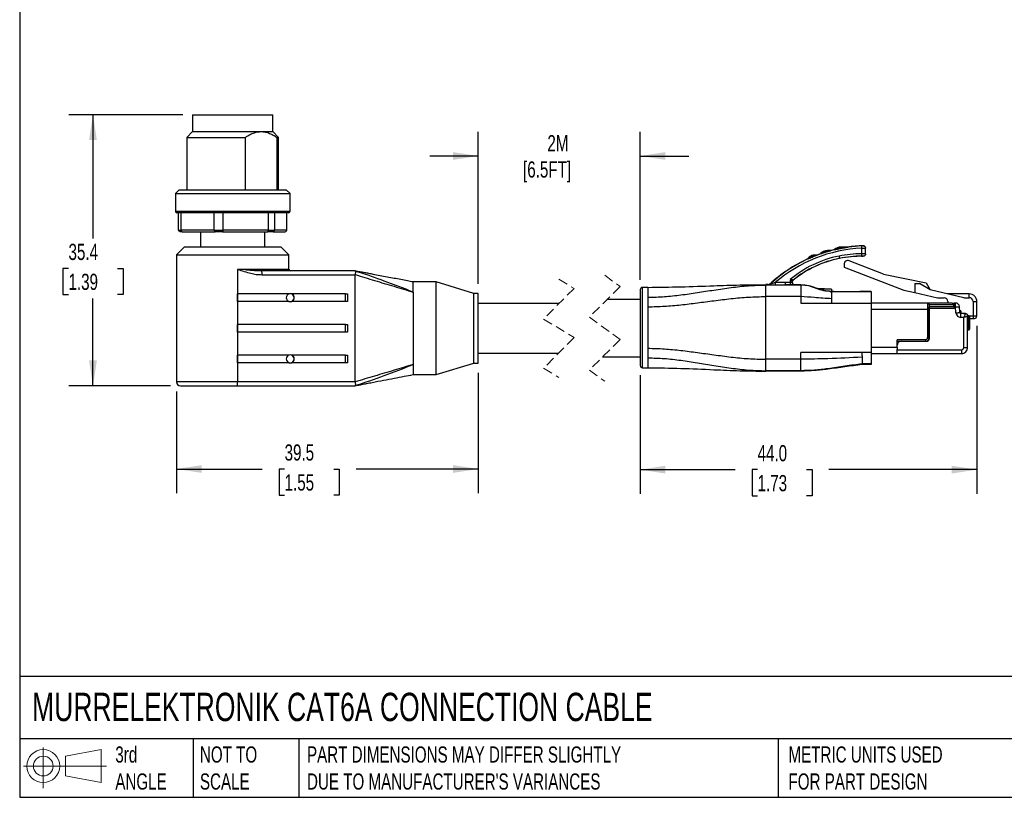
# Model space of a CAD drawing. Header units: millimetres. Extents: x 6 to 275, y 6 to 210.
# Tile 1 of 17: x 6 to 135, y 6 to 108. Entities that reach past the tile are written whole.
import ezdxf

# ---------------------------------------------------------------- set-up
doc = ezdxf.new("R2010")
doc.units = ezdxf.units.MM
doc.linetypes.add('SLD-Dashed', pattern=[1.905, 1.27, -0.635])
doc.linetypes.add('SLD-Solid', pattern=[0])
doc.layers.add('DIMENSIONS', color=140, linetype='SLD-Solid', lineweight=25)
doc.layers.add('TEXT', color=140, linetype='SLD-Solid', lineweight=25)
doc.layers.add('SLD-DEFPOINTS', color=7, linetype='Continuous')
doc.styles.add('SLDTEXTSTYLE0', font='TXT', dxfattribs={"width": 0.7})
doc.dimstyles.new('SLDDIMSTYLE0', dxfattribs={"dimtxt": 2.158008, "dimasz": 3.302, "dimexe": 0, "dimexo": 0.0625, "dimgap": 0.539502, "dimtad": 0, "dimtih": 1, "dimtoh": 1, "dimdec": 1, "dimrnd": 1e-09, "dimzin": 12, "dimdsep": 46, "dimtxsty": 'SLDTEXTSTYLE0', "dimsah": 1, "dimcen": 0.09, "dimadec": 0, "dimazin": 3, "dimtfac": 1, "dimtdec": 1, "dimtofl": 0, "dimtmove": 0, "dimatfit": 3, "dimfxl": 0, "dimfrac": 2, "dimtolj": 1, "dimtzin": 12, "dimarcsym": 0})
doc.dimstyles.new('SLDDIMSTYLE1', dxfattribs={"dimtxt": 2.158008, "dimasz": 3.302, "dimexe": 0, "dimexo": 0.0625, "dimgap": 0.539502, "dimtad": 0, "dimtih": 1, "dimtoh": 1, "dimdec": 1, "dimrnd": 1e-09, "dimzin": 12, "dimdsep": 46, "dimtxsty": 'SLDTEXTSTYLE0', "dimsah": 1, "dimcen": 0.09, "dimadec": 0, "dimazin": 3, "dimtfac": 1, "dimtdec": 1, "dimtmove": 0, "dimatfit": 0, "dimfxl": 0, "dimfrac": 2, "dimtolj": 1, "dimtzin": 12, "dimarcsym": 0})
doc.dimstyles.new('SLDDIMSTYLE2', dxfattribs={"dimtxt": 2.158008, "dimasz": 3.302, "dimexe": 0, "dimexo": 0.0625, "dimgap": 0.539502, "dimtad": 0, "dimtih": 1, "dimtoh": 1, "dimdec": 1, "dimrnd": 1e-09, "dimzin": 4, "dimdsep": 46, "dimtxsty": 'SLDTEXTSTYLE0', "dimsah": 1, "dimcen": 0.09, "dimadec": 0, "dimazin": 1, "dimtfac": 1, "dimtdec": 1, "dimtofl": 0, "dimtmove": 0, "dimatfit": 3, "dimfxl": 0, "dimfrac": 2, "dimtolj": 1, "dimtzin": 12, "dimarcsym": 0})

# ---------------------------------------------------------------- blocks, each defined once
blk = doc.blocks.new('Block11')
at = {"color": 7, "linetype": 'SLD-Solid', "lineweight": 18}
for p, q in [((2.59, 5.31), (2.59, 0)), ((5.48, 4.17), (10.18, 5.03)), ((5.48, 1.6), (5.48, 4.17)), ((10.18, 5.03), (10.18, 0.73)), ((0, 2.88), (10.87, 2.88)), ((5.48, 1.6), (10.18, 0.73))]:
    blk.add_line(p, q, dxfattribs=at)
for radius in [2.15, 1.29]:
    blk.add_circle((2.59, 2.88), radius, dxfattribs=at)
blk = doc.blocks.new('Block12')
at = {"layer": 'SLD-DEFPOINTS'}
blk.add_blockref('Block11', (0, 0), dxfattribs=at)
blk = doc.blocks.new('_D')
at = {"layer": 'DIMENSIONS'}
for p, q in [((27.68, 95.53), (12.76, 95.53)), ((15.93, 95.53), (15.93, 79.37)), ((12.73, 75.46), (12, 75.46)), ((12, 75.46), (12, 72.03)), ((19.14, 75.46), (19.86, 75.46)), ((19.86, 75.46), (19.86, 72.03)), ((12, 72.03), (12.73, 72.03)), ((15.93, 60.13), (15.93, 71.54)), ((19.86, 72.03), (19.14, 72.03)), ((26.08, 60.13), (12.76, 60.13))]:
    blk.add_line(p, q, dxfattribs=at)
for points in [[(15.93, 95.53), (15.42, 92.23), (16.44, 92.23)], [(15.93, 60.13), (16.44, 63.43), (15.42, 63.43)]]:
    blk.add_solid(points, dxfattribs=at)
at = {"layer": 'DIMENSIONS', "char_height": 2.117, "attachment_point": 1, "style": 'SLDTEXTSTYLE0'}
for s, insert in [('35.4', (12.73, 78.67)), ('1.39', (12.73, 74.76))]:
    blk.add_mtext(s, dxfattribs=dict(at, insert=insert))
blk = doc.blocks.new('_D_1')
at = {"layer": 'DIMENSIONS'}
for p, q in [((66.3, 61.81), (66.3, 46.07)), ((26.85, 59.36), (26.85, 46.07)), ((26.85, 49.24), (38.06, 49.24)), ((40.98, 49.24), (40.26, 49.24)), ((40.26, 49.24), (40.26, 45.81)), ((47.4, 49.24), (48.12, 49.24)), ((48.12, 49.24), (48.12, 45.81)), ((66.3, 49.24), (50.32, 49.24)), ((40.26, 45.81), (40.98, 45.81)), ((48.12, 45.81), (47.4, 45.81))]:
    blk.add_line(p, q, dxfattribs=at)
for points in [[(26.85, 49.24), (30.15, 48.74), (30.15, 49.75)], [(66.3, 49.24), (63, 49.75), (63, 48.74)]]:
    blk.add_solid(points, dxfattribs=at)
at = {"layer": 'DIMENSIONS', "char_height": 2.117, "attachment_point": 1, "style": 'SLDTEXTSTYLE0'}
for s, insert in [('39.5', (40.98, 52.46)), ('1.55', (40.98, 48.54))]:
    blk.add_mtext(s, dxfattribs=dict(at, insert=insert))
blk = doc.blocks.new('_D_2')
at = {"layer": 'DIMENSIONS'}
for p, q in [((66.3, 73.45), (66.3, 93.32)), ((87.47, 73.95), (87.47, 93.32)), ((66.3, 90.14), (59.95, 90.14)), ((87.47, 90.14), (93.82, 90.14))]:
    blk.add_line(p, q, dxfattribs=at)
for points in [[(66.3, 90.14), (63, 90.65), (63, 89.64)], [(87.47, 90.14), (90.77, 89.64), (90.77, 90.65)]]:
    blk.add_solid(points, dxfattribs=at)
at = {"layer": 'DIMENSIONS', "char_height": 2.117, "attachment_point": 1, "style": 'SLDTEXTSTYLE0'}
for s, insert in [('2M', (75.33, 92.87)), ('[6.5FT]', (72.15, 89.44))]:
    blk.add_mtext(s, dxfattribs=dict(at, insert=insert))
blk = doc.blocks.new('_D_3')
at = {"layer": 'DIMENSIONS'}
for p, q in [((131.47, 67.96), (131.47, 45.99)), ((87.47, 61.51), (87.47, 45.99)), ((87.47, 49.16), (99.88, 49.16)), ((102.81, 49.16), (102.08, 49.16)), ((102.08, 49.16), (102.08, 45.73)), ((109.22, 49.16), (109.95, 49.16)), ((109.95, 49.16), (109.95, 45.73)), ((131.47, 49.16), (112.14, 49.16)), ((102.08, 45.73), (102.81, 45.73)), ((109.95, 45.73), (109.22, 45.73))]:
    blk.add_line(p, q, dxfattribs=at)
for points in [[(87.47, 49.16), (90.77, 48.65), (90.77, 49.67)], [(131.47, 49.16), (128.17, 49.67), (128.17, 48.65)]]:
    blk.add_solid(points, dxfattribs=at)
at = {"layer": 'DIMENSIONS', "char_height": 2.117, "attachment_point": 1, "style": 'SLDTEXTSTYLE0'}
for s, insert in [('44.0', (102.81, 52.37)), ('1.73', (102.81, 48.46))]:
    blk.add_mtext(s, dxfattribs=dict(at, insert=insert))

msp = doc.modelspace()

# ---------------------------------------------------------------- linework, layer by layer
for p, q in [((28.95, 95.53), (28.95, 93.33)), ((28.95, 95.53), (39.45, 95.53)), ((39.45, 93.33), (39.45, 95.53)), ((28.95, 93.33), (28.2, 92.58)), ((28.95, 93.33), (37.91, 93.33)), ((37.91, 93.33), (39.45, 93.33)), ((40.2, 92.58), (39.45, 93.33)), ((28.2, 92.58), (28.2, 85.73)), ((28.2, 92.58), (35.86, 92.58)), ((35.86, 85.73), (35.86, 92.58)), ((39.96, 92.58), (39.96, 85.73)), ((39.96, 92.58), (40.2, 92.58)), ((40.2, 85.73), (40.2, 92.58)), ((27.2, 85.73), (26.7, 85.23)), ((26.7, 85.23), (26.7, 82.93)), ((26.7, 85.23), (41.7, 85.23)), ((27.2, 85.73), (41.2, 85.73)), ((41.7, 85.23), (41.2, 85.73)), ((41.7, 82.93), (41.7, 85.23)), ((26.7, 82.93), (41.7, 82.93)), ((29.04, 82.73), (26.9, 82.73)), ((27.12, 80.43), (27.12, 82.73)), ((27.41, 82.73), (27.41, 80.43)), ((41.5, 82.73), (29.04, 82.73)), ((31.79, 80.43), (31.79, 82.73)), ((32.89, 82.73), (32.89, 80.43)), ((38.87, 80.43), (38.87, 82.73)), ((39.68, 82.73), (39.68, 80.43)), ((41.28, 80.43), (41.28, 82.73)), ((27.12, 80.43), (27.41, 80.43)), ((27.59, 80.23), (27.32, 80.23)), ((31.79, 80.43), (27.41, 80.43)), ((27.59, 80.23), (31.9, 80.23)), ((30, 80.23), (30, 78.23)), ((31.79, 80.43), (32.89, 80.43)), ((32.88, 80.23), (31.9, 80.23)), ((32.88, 80.23), (38.78, 80.23)), ((38.87, 80.43), (32.89, 80.43)), ((38.4, 78.23), (38.4, 80.23)), ((39.49, 80.23), (38.78, 80.23)), ((38.87, 80.43), (39.68, 80.43)), ((39.49, 80.23), (41.07, 80.23)), ((41.28, 80.43), (39.68, 80.43)), ((27.85, 78.23), (26.85, 77.23)), ((26.85, 77.23), (26.85, 60.63)), ((26.85, 77.23), (34.2, 77.23)), ((34.2, 78.23), (27.85, 78.23)), ((40.55, 78.23), (34.2, 78.23)), ((34.2, 77.23), (41.55, 77.23)), ((41.55, 77.23), (40.55, 78.23)), ((41.55, 75.33), (41.55, 77.23)), ((111.91, 77.71), (111.98, 77.72)), ((111.95, 77.78), (111.95, 77.78)), ((112.33, 77.78), (111.95, 77.78)), ((112.04, 77.68), (112.34, 77.77)), ((113.7, 78.23), (113.47, 78.21)), ((113.7, 78.23), (113.7, 78.23)), ((114.51, 78.23), (113.7, 78.23)), ((116.41, 78.1), (116.41, 77.35)), ((116.61, 78.42), (116.6, 78.41)), ((116.91, 78.11), (116.92, 78.12)), ((116.91, 77.35), (116.91, 78.11)), ((116.92, 77.34), (116.91, 77.35)), ((116.92, 77.34), (116.92, 78.12)), ((110.3, 77.15), (110.39, 77.17)), ((110.35, 77.2), (110.35, 77.2)), ((110.55, 77.2), (110.35, 77.2)), ((113.52, 76.75), (113.52, 76.76)), ((114.11, 75.97), (114.11, 75.63)), ((119.28, 74.72), (114.79, 76.44)), ((116.6, 77.05), (116.62, 77.04)), ((34.87, 75.33), (34.83, 75.33)), ((34.83, 75.33), (34.83, 60.63)), ((41.55, 75.33), (34.83, 75.33)), ((35.78, 75.25), (34.87, 75.33)), ((37.96, 75.12), (37.6, 75.14)), ((37.95, 75.13), (37.72, 75.14)), ((37.95, 75.13), (37.96, 75.11)), ((50.2, 75.13), (37.95, 75.13)), ((50.63, 74.98), (50.2, 75.13)), ((50.2, 75.13), (50.52, 75.02)), ((50.65, 74.98), (50.21, 75.12)), ((114.11, 75.63), (121.93, 72.63)), ((119.28, 74.72), (124.85, 73.56)), ((37.99, 74.63), (50.2, 74.63)), ((50.2, 74.63), (50.2, 74.65)), ((50.2, 60.63), (50.2, 74.63)), ((60.8, 73.68), (57.79, 73.68)), ((65.7, 72.18), (60.8, 73.68)), ((60.8, 61.58), (60.8, 73.68)), ((104.41, 73.39), (104.41, 73.41)), ((105.1, 73.61), (105.1, 73.31)), ((106.47, 73.61), (105.1, 73.61)), ((107.05, 73.98), (107.05, 73.61)), ((107.35, 73.61), (107.35, 73.7)), ((107.35, 73.7), (107.37, 73.69)), ((107.37, 73.49), (107.37, 73.69)), ((107.48, 73.92), (107.47, 73.93)), ((123.36, 73.47), (123.36, 72.3)), ((123.36, 73.47), (123.99, 73.47)), ((125.38, 72.64), (123.99, 73.47)), ((124.85, 73.56), (125.38, 72.64)), ((34.83, 71.13), (34.83, 72.13)), ((41.56, 72.13), (34.83, 72.13)), ((41.87, 72.13), (41.88, 72.13)), ((48.92, 72.13), (41.88, 72.13)), ((48.92, 71.13), (48.92, 72.13)), ((48.92, 72.13), (49.19, 72.13)), ((49.19, 72.13), (49.19, 71.13)), ((57.8, 72.35), (57.8, 68.27)), ((66.3, 72.18), (65.7, 72.18)), ((65.7, 63.08), (65.7, 72.18)), ((66.3, 63.08), (66.3, 72.18)), ((87.47, 72.68), (87.47, 62.78)), ((88.47, 72.98), (87.77, 72.98)), ((87.77, 62.48), (87.77, 72.98)), ((88.47, 72.98), (88.47, 71.69)), ((103.87, 73.28), (103.87, 73.33)), ((104.2, 73.33), (103.87, 73.33)), ((103.87, 71.78), (103.87, 73.28)), ((108.47, 73.28), (103.87, 73.28)), ((104.2, 73.33), (104.21, 73.31)), ((105.1, 73.31), (106.47, 73.31)), ((106.47, 73.3), (106.47, 73.31)), ((108.47, 73.3), (106.47, 73.3)), ((107.38, 73.31), (107.47, 73.31)), ((108.47, 73.3), (108.47, 73.28)), ((108.47, 73.28), (108.47, 73.13)), ((108.47, 73.13), (108.47, 71.78)), ((112.47, 72.73), (110.64, 72.83)), ((112.47, 72.73), (111.95, 72.74)), ((112.47, 72.73), (112.47, 72.45)), ((112.47, 72.45), (112.47, 72.43)), ((112.47, 72.43), (117.67, 72.43)), ((112.47, 72.28), (112.47, 71.48)), ((112.77, 72.45), (116.17, 72.45)), ((117.67, 72.44), (117.67, 72.43)), ((117.67, 72.43), (117.67, 70.93)), ((121.93, 72.63), (123.36, 72.3)), ((123.36, 72.3), (126.32, 71.62)), ((129.78, 71.63), (125.38, 72.64)), ((130.47, 72.13), (127.6, 72.13)), ((130.47, 71.63), (130.47, 72.13)), ((41.56, 71.13), (34.83, 71.13)), ((41.88, 71.13), (41.87, 71.13)), ((48.92, 71.13), (41.88, 71.13)), ((49.19, 71.13), (48.92, 71.13)), ((76.87, 70.88), (66.3, 70.88)), ((87.47, 71.38), (83.12, 71.38)), ((88.47, 71.69), (88.47, 70.44)), ((103.87, 63.58), (103.87, 71.78)), ((108.47, 71.78), (103.87, 71.78)), ((108.47, 71.78), (108.47, 70.93)), ((108.47, 70.93), (112.47, 70.93)), ((112.47, 71.48), (112.47, 70.93)), ((112.47, 70.93), (117.67, 70.93)), ((117.67, 70.93), (117.67, 64.48)), ((125.04, 70.93), (117.67, 70.93)), ((125.04, 70.93), (125.04, 70.13)), ((128.24, 70.93), (125.04, 70.93)), ((126.32, 71.62), (127.19, 71.62)), ((127.69, 71.12), (127.69, 70.93)), ((128.24, 70.93), (128.49, 70.93)), ((128.7, 70.93), (128.49, 70.93)), ((128.49, 70.43), (128.49, 70.93)), ((128.7, 70.43), (128.7, 70.93)), ((129.78, 71.63), (130.47, 71.63)), ((130.97, 71.13), (131.47, 71.13)), ((130.97, 71.13), (130.97, 69.23)), ((131.47, 69.23), (131.47, 71.13)), ((131.47, 69.89), (131.47, 71.13)), ((88.47, 70.44), (88.47, 67.73)), ((117.67, 70.13), (125.04, 70.13)), ((125.04, 70.13), (125.24, 70.13)), ((125.04, 70.13), (125.04, 66.43)), ((125.24, 70.73), (125.24, 70.13)), ((125.24, 70.73), (128.44, 70.73)), ((128.49, 70.43), (125.24, 70.43)), ((125.24, 70.23), (125.24, 70.43)), ((125.24, 70.43), (125.24, 70.43)), ((125.24, 70.23), (125.24, 66.23)), ((128.49, 70.23), (125.24, 70.23)), ((125.24, 66.43), (125.24, 70.13)), ((128.44, 70.73), (128.44, 70.43)), ((128.49, 70.43), (128.49, 70.23)), ((128.7, 70.43), (128.49, 70.43)), ((128.74, 69.66), (128.7, 70.43)), ((129.24, 69.68), (129.2, 70.46)), ((129.37, 69.91), (129.23, 69.91)), ((129.37, 69.91), (129.37, 69.56)), ((129.37, 69.06), (129.37, 69.56)), ((129.97, 69.56), (129.37, 69.56)), ((129.74, 69.56), (129.97, 69.56)), ((131.47, 69.23), (131.47, 69.89)), ((57.8, 68.27), (57.8, 66.99)), ((129.77, 69.06), (129.37, 69.06)), ((129.77, 65.13), (129.77, 69.06)), ((130.27, 65.13), (130.27, 69.26)), ((130.37, 69.26), (130.27, 69.26)), ((130.27, 68.76), (130.37, 68.76)), ((130.37, 69.26), (130.37, 68.76)), ((130.37, 68.76), (130.37, 67.93)), ((130.37, 68.76), (130.57, 68.76)), ((130.97, 69.23), (130.48, 69.23)), ((130.57, 68.76), (130.57, 69.06)), ((130.57, 68.93), (130.97, 68.93)), ((130.57, 67.93), (130.57, 68.76)), ((130.97, 69.23), (130.97, 68.93)), ((131.47, 69.23), (130.97, 69.23)), ((130.97, 68.93), (131.17, 68.93)), ((34.83, 67.13), (34.83, 68.13)), ((48.92, 68.13), (34.83, 68.13)), ((48.92, 67.13), (34.83, 67.13)), ((48.92, 67.13), (48.92, 68.13)), ((48.92, 68.13), (49.19, 68.13)), ((49.19, 67.13), (48.92, 67.13)), ((49.19, 68.13), (49.19, 67.13)), ((57.8, 66.99), (57.8, 62.91)), ((88.47, 67.73), (88.47, 65.02)), ((130.37, 67.93), (130.27, 67.93)), ((130.27, 67.43), (130.37, 67.43)), ((130.37, 67.93), (130.37, 67.43)), ((130.57, 67.93), (130.37, 67.93)), ((130.57, 67.63), (130.57, 67.93)), ((124.74, 66.13), (121.07, 66.13)), ((121.07, 65.13), (121.07, 66.13)), ((121.07, 65.93), (121.57, 65.93)), ((121.57, 65.93), (124.94, 65.93)), ((124.74, 66.13), (124.74, 65.93)), ((125.24, 66.43), (125.04, 66.43)), ((125.17, 66.18), (125.17, 66.04)), ((66.3, 64.38), (76.79, 64.38)), ((88.47, 65.02), (88.47, 63.77)), ((116.47, 64.48), (108.47, 64.48)), ((108.47, 63.58), (108.47, 64.48)), ((117.67, 64.48), (116.47, 64.48)), ((121.07, 65.13), (117.67, 65.13)), ((117.67, 64.48), (117.67, 62.98)), ((121.07, 65.13), (121.07, 64.85)), ((121.07, 64.83), (121.07, 64.85)), ((121.07, 64.83), (129.47, 64.83)), ((121.07, 64.33), (121.07, 64.83)), ((129.47, 64.83), (129.47, 64.33)), ((129.77, 65.13), (130.27, 65.13)), ((34.83, 63.13), (34.83, 64.13)), ((41.56, 64.13), (34.83, 64.13)), ((41.56, 63.13), (34.83, 63.13)), ((41.87, 64.13), (41.88, 64.13)), ((41.88, 63.13), (41.87, 63.13)), ((48.92, 64.13), (41.88, 64.13)), ((48.92, 63.13), (41.88, 63.13)), ((48.92, 63.13), (48.92, 64.13)), ((48.92, 64.13), (49.19, 64.13)), ((49.19, 63.13), (48.92, 63.13)), ((49.19, 64.13), (49.19, 63.13)), ((60.8, 61.58), (65.7, 63.08)), ((65.7, 63.08), (66.3, 63.08)), ((82.54, 63.88), (87.47, 63.88)), ((88.47, 63.77), (88.47, 62.48)), ((108.47, 63.58), (103.87, 63.58)), ((103.87, 62.08), (103.87, 63.58)), ((108.47, 62.08), (108.47, 63.58)), ((116.47, 63.85), (116.47, 62.98)), ((117.67, 64.33), (121.07, 64.33)), ((121.07, 64.33), (129.47, 64.33)), ((87.77, 62.48), (88.47, 62.48)), ((108.47, 62.08), (103.87, 62.08)), ((103.87, 62.03), (103.87, 62.08)), ((108.47, 62.03), (103.87, 62.03)), ((108.47, 62.03), (108.47, 62.08)), ((117.67, 62.98), (116.47, 62.98)), ((116.47, 62.98), (116.47, 62.88)), ((117.67, 62.88), (116.47, 62.88)), ((117.67, 62.98), (117.67, 62.88)), ((34.83, 60.63), (26.85, 60.63)), ((50.2, 60.63), (34.83, 60.63)), ((50.2, 60.62), (50.2, 60.63)), ((57.79, 61.58), (60.8, 61.58)), ((27.35, 60.13), (34.79, 60.13)), ((34.79, 60.13), (50.2, 60.13)), ((50.21, 60.14), (50.65, 60.28))]:
    msp.add_line(p, q)
at = {"color": 7, "linetype": 'SLD-Dashed', "lineweight": 18}
for p, q in [((76.83, 74.06), (78.83, 72.84)), ((82.83, 74.56), (84.83, 73.09)), ((78.83, 72.84), (74.83, 68.84)), ((84.83, 73.09), (80.83, 69.09)), ((74.83, 68.84), (78.83, 66.42)), ((80.83, 69.09), (84.83, 66.17)), ((78.83, 66.42), (74.83, 62.42)), ((84.83, 66.17), (80.83, 62.17)), ((74.83, 62.42), (76.83, 61.21)), ((80.83, 62.17), (82.83, 60.71))]:
    msp.add_line(p, q, dxfattribs=at)
at = {"flags": 128}
for points in [[(112.01, 77.78), (111.98, 77.78), (111.95, 77.78)], [(112.33, 77.78), (112.36, 77.78), (112.38, 77.78)], [(113.68, 78.15), (113.7, 78.15), (113.72, 78.16)], [(113.74, 78.23), (113.72, 78.23), (113.7, 78.23)], [(114.51, 78.23), (114.52, 78.23), (114.53, 78.23), (114.54, 78.23), (114.55, 78.23), (114.56, 78.23), (114.57, 78.23), (114.58, 78.23), (114.59, 78.23)], [(116.39, 78.4), (116.39, 78.37), (116.4, 78.31), (116.4, 78.21), (116.41, 78.1)], [(116.41, 77.35), (116.41, 77.24), (116.41, 77.14), (116.41, 77.08), (116.41, 77.05)], [(110.43, 77.2), (110.39, 77.2), (110.35, 77.2)], [(110.55, 77.2), (110.57, 77.2), (110.58, 77.2)], [(113.46, 77.06), (113.47, 77), (113.48, 76.94), (113.49, 76.89), (113.5, 76.85), (113.51, 76.81), (113.51, 76.79), (113.52, 76.77), (113.52, 76.76)], [(50.2, 75.13), (50.2, 75.13), (50.2, 75.13)], [(57.8, 72.35), (57.8, 72.93), (57.8, 73.34), (57.8, 73.6), (57.79, 73.68), (57.79, 73.68)], [(107.05, 73.61), (107.06, 73.5), (107.06, 73.4), (107.06, 73.33), (107.06, 73.31)], [(128.7, 70.43), (128.8, 70.44), (128.89, 70.44), (128.98, 70.44), (129.05, 70.45), (129.12, 70.45), (129.16, 70.45), (129.19, 70.46), (129.2, 70.46)], [(128.74, 69.66), (128.84, 69.66), (128.93, 69.67), (129.02, 69.67), (129.09, 69.68), (129.16, 69.68), (129.2, 69.68), (129.23, 69.68), (129.24, 69.68)], [(50.2, 60.13), (50.2, 60.13), (50.2, 60.13)]]:
    msp.add_lwpolyline(points, dxfattribs=at)
for centre, radius, start, end in [((26.9, 82.93), 0.2, 180.0026, 269.9983), ((41.5, 82.93), 0.2, 269.9999, 359.9992), ((117.28, 59.43), 18.98, 92.6718, 132.6663), ((117.28, 59.43), 18.68, 92.6718, 130.6564), ((117.27, 59.44), 18.99, 109.1759, 110.7366), ((111.9, 76.66), 1.12, 140.0292, 141.2904), ((111.95, 76.53), 1.25, 89.9999, 137.1044), ((117.28, 59.43), 19, 103.4022, 105.0891), ((113.68, 77.1), 1.15, 134.4767, 135.6994), ((113.7, 76.98), 1.25, 89.9999, 131.5177), ((116.46, 62.04), 15.32, 90.1998, 101.3009), ((117.28, 59.43), 19, 92.0133, 98.3903), ((117.28, 59.43), 19, 114.6569, 132.644), ((116.26, 63.02), 14.32, 101.301, 130.0377), ((116.26, 63.02), 14.02, 101.3009, 128.8798), ((116.26, 63.02), 14, 101.301, 128.8483), ((110.31, 76.06), 1.15, 146.218, 147.4236), ((110.35, 75.95), 1.25, 89.9999, 143.2199), ((116.46, 62.04), 15.02, 90.1998, 101.3009), ((116.46, 62.04), 15, 89.3987, 101.3009), ((114.61, 75.97), 0.5, 69, 180), ((41.75, 75.33), 0.2, 180.0007, 269.9992), ((104.2, 73.63), 0.303, 270.2001, 312.4435), ((41.72, 71.63), 0.525, 107.8726, 252.1274), ((41.71, 71.63), 0.521, 72.1846, 107.8154), ((41.7, 71.63), 0.525, 270.1165, 89.8835), ((41.72, 71.63), 0.525, 287.873, 72.127), ((87.77, 72.68), 0.3, 89.9999, 179.9999), ((112.7, 80.57), 8.11, 268.4106, 270.5299), ((116.56, 33.56), 38.9, 88.3654, 90.575), ((41.71, 71.63), 0.521, 252.185, 287.815), ((125.04, 70.73), 0.2, 0.0008, 89.9991), ((127.19, 71.12), 0.5, 0.0004, 89.9998), ((128.24, 70.73), 0.2, 0.0023, 89.9986), ((128.7, 70.43), 0.5, 3.0012, 89.9989), ((130.47, 71.13), 0.5, 0.0001, 89.9998), ((129.37, 69.69), 0.63, 183, 269.9997), ((129.37, 69.69), 0.13, 183.0013, 269.9974), ((130.37, 69.06), 0.2, 359.9991, 89.9996), ((131.17, 69.23), 0.3, 269.9992, 0.0011), ((130.37, 67.63), 0.2, 269.9999, 0.0014), ((121.57, 65.43), 0.5, 89.9994, 180.0005), ((124.74, 66.43), 0.5, 270.0003, 359.9996), ((124.74, 66.43), 0.3, 269.9997, 359.9999), ((124.94, 66.23), 0.3, 270, 359.9998), ((129.47, 65.13), 0.3, 269.9995, 0.001), ((129.47, 65.13), 0.8, 270, 0.0001), ((41.72, 63.63), 0.525, 107.8726, 252.1274), ((41.71, 63.63), 0.521, 72.1846, 107.8154), ((41.71, 63.63), 0.521, 252.1853, 287.8147), ((41.7, 63.63), 0.525, 270.1165, 89.8835), ((41.72, 63.63), 0.525, 287.873, 72.127), ((87.77, 62.78), 0.3, 180.0002, 270), ((27.35, 60.63), 0.5, 180.0003, 269.9997), ((33.34, 60.51), 1.49, 345.4356, 4.7615)]:
    msp.add_arc(centre, radius, start, end)
for points, knots in [([(35.86, 92.58), (36.06, 92.71), (36.43, 92.95), (37.11, 93.25), (37.62, 93.3), (37.91, 93.33)], [0, 0, 0, 0, 0.321031, 0.601449, 1, 1, 1, 1]), ([(37.91, 93.33), (38.1, 93.32), (38.48, 93.29), (39, 93.12), (39.51, 92.88), (39.81, 92.68), (39.96, 92.58)], [0, 0, 0, 0, 0.250761, 0.515245, 0.743989, 1, 1, 1, 1]), ([(27.32, 80.23), (27.28, 80.27), (27.22, 80.33), (27.15, 80.4), (27.12, 80.43)], [0, 0, 0, 0, 0.5582315, 1, 1, 1, 1]), ([(27.41, 80.43), (27.44, 80.39), (27.5, 80.33), (27.56, 80.26), (27.59, 80.23)], [0, 0, 0, 0, 0.561682, 1, 1, 1, 1]), ([(31.9, 80.23), (31.88, 80.27), (31.84, 80.33), (31.81, 80.4), (31.79, 80.43)], [0, 0, 0, 0, 0.558045, 1, 1, 1, 1]), ([(32.89, 80.43), (32.89, 80.39), (32.89, 80.33), (32.88, 80.26), (32.88, 80.23)], [0, 0, 0, 0, 0.561841, 1, 1, 1, 1]), ([(38.78, 80.23), (38.79, 80.27), (38.83, 80.33), (38.86, 80.4), (38.87, 80.43)], [0, 0, 0, 0, 0.558332, 1, 1, 1, 1]), ([(39.68, 80.43), (39.64, 80.39), (39.58, 80.33), (39.52, 80.26), (39.49, 80.23)], [0, 0, 0, 0, 0.561881, 1, 1, 1, 1]), ([(41.07, 80.23), (41.11, 80.27), (41.18, 80.33), (41.25, 80.4), (41.28, 80.43)], [0, 0, 0, 0, 0.558227, 1, 1, 1, 1]), ([(111.95, 77.78), (111.86, 77.77), (111.68, 77.76), (111.41, 77.67), (111.21, 77.54), (111.08, 77.43), (111.04, 77.38), (111.02, 77.36)], [0, 0, 0, 0, 0.256166, 0.51468, 0.817874, 0.924157, 1, 1, 1, 1]), ([(111.1, 77.39), (111.08, 77.38), (111.05, 77.37), (111.03, 77.36), (111.02, 77.36)], [0, 0, 0, 0, 0.7932089, 1, 1, 1, 1]), ([(111.1, 77.39), (111.1, 77.38), (111.09, 77.38), (111.08, 77.39), (111.09, 77.39), (111.09, 77.4), (111.11, 77.41), (111.19, 77.47), (111.45, 77.6), (111.73, 77.67), (111.91, 77.71)], [0, 0, 0, 0, 0.0113486, 0.0174193, 0.0234892, 0.0340267, 0.0500396, 0.0724447, 0.3704435, 1, 1, 1, 1]), ([(111.1, 77.39), (111.16, 77.41), (111.32, 77.46), (111.63, 77.56), (111.88, 77.63), (112.04, 77.68)], [0, 0, 0, 0, 0.206046, 0.496788, 1, 1, 1, 1]), ([(111.91, 77.71), (111.92, 77.73), (111.92, 77.76), (111.94, 77.77), (111.95, 77.78)], [0, 0, 0, 0, 0.660802, 1, 1, 1, 1]), ([(112.01, 77.78), (112.01, 77.77), (111.99, 77.76), (111.99, 77.74), (111.98, 77.72)], [0, 0, 0, 0, 0.331845, 1, 1, 1, 1]), ([(111.98, 77.72), (112.07, 77.74), (112.17, 77.75), (112.28, 77.77), (112.31, 77.77), (112.33, 77.77), (112.33, 77.77), (112.34, 77.77), (112.34, 77.77), (112.35, 77.77), (112.35, 77.77), (112.34, 77.77)], [0, 0, 0, 0, 0.6650453, 0.8242061, 0.8943738, 0.9224273, 0.9443925, 0.9606391, 0.9717892, 0.9814282, 1, 1, 1, 1]), ([(112.04, 77.68), (112.03, 77.68), (112, 77.69), (111.99, 77.71), (111.98, 77.72)], [0, 0, 0, 0, 0.358643, 1, 1, 1, 1]), ([(112.38, 77.78), (112.34, 77.78), (112.28, 77.78), (112.16, 77.78), (112.07, 77.78), (112.01, 77.78)], [0, 0, 0, 0, 0.26266, 0.547407, 1, 1, 1, 1]), ([(112.38, 77.78), (112.37, 77.78), (112.36, 77.77), (112.35, 77.77), (112.34, 77.77)], [0, 0, 0, 0, 0.302289, 1, 1, 1, 1]), ([(113.09, 78.05), (113.03, 78.02), (112.95, 77.98), (112.88, 77.92), (112.86, 77.9)], [0, 0, 0, 0, 0.682641, 1, 1, 1, 1]), ([(112.94, 77.92), (112.92, 77.91), (112.89, 77.91), (112.87, 77.9), (112.86, 77.9), (112.86, 77.9)], [0, 0, 0, 0, 0.678873, 0.890341, 1, 1, 1, 1]), ([(112.94, 77.92), (112.93, 77.92), (112.92, 77.92), (112.93, 77.92), (112.93, 77.93), (112.93, 77.93), (112.94, 77.94), (113.01, 77.98), (113.26, 78.07), (113.51, 78.12), (113.68, 78.15)], [0, 0, 0, 0, 0.015064, 0.019377, 0.026362, 0.03174, 0.038878, 0.058951, 0.353247, 1, 1, 1, 1]), ([(112.94, 77.92), (113.07, 77.95), (113.34, 78.01), (113.62, 78.06), (113.76, 78.09)], [0, 0, 0, 0, 0.494699, 1, 1, 1, 1]), ([(113.47, 78.21), (113.47, 78.21), (113.39, 78.2), (113.25, 78.16), (113.13, 78.08), (113.09, 78.05)], [0, 0, 0, 0, 0.020032, 0.592274, 1, 1, 1, 1]), ([(113.68, 78.15), (113.68, 78.17), (113.68, 78.2), (113.7, 78.22), (113.7, 78.23)], [0, 0, 0, 0, 0.704861, 1, 1, 1, 1]), ([(113.72, 78.16), (113.88, 78.17), (114.11, 78.19), (114.38, 78.21), (114.5, 78.22), (114.55, 78.23), (114.56, 78.23), (114.57, 78.23), (114.57, 78.23), (114.57, 78.23), (114.57, 78.23), (114.57, 78.23), (114.57, 78.23), (114.57, 78.23)], [0, 0, 0, 0, 0.543257, 0.812365, 0.944346, 0.972997, 0.983744, 0.987857, 0.99104, 0.993352, 0.994879, 0.995965, 1, 1, 1, 1]), ([(113.74, 78.23), (113.74, 78.22), (113.73, 78.2), (113.72, 78.18), (113.72, 78.16)], [0, 0, 0, 0, 0.287422, 1, 1, 1, 1]), ([(113.76, 78.09), (113.75, 78.09), (113.73, 78.11), (113.73, 78.14), (113.72, 78.16)], [0, 0, 0, 0, 0.294199, 1, 1, 1, 1]), ([(114.59, 78.23), (114.54, 78.23), (114.43, 78.23), (114.28, 78.23), (114.05, 78.23), (113.87, 78.23), (113.74, 78.23)], [0, 0, 0, 0, 0.180033, 0.366717, 0.555706, 1, 1, 1, 1]), ([(113.76, 78.09), (113.9, 78.11), (114.11, 78.15), (114.38, 78.2), (114.51, 78.22), (114.57, 78.23)], [0, 0, 0, 0, 0.511354, 0.775676, 1, 1, 1, 1]), ([(114.59, 78.23), (114.59, 78.23), (114.59, 78.23), (114.58, 78.23), (114.57, 78.23), (114.57, 78.23)], [0, 0, 0, 0, 0.027978, 0.295147, 1, 1, 1, 1]), ([(116.6, 78.41), (116.59, 78.41), (116.57, 78.41), (116.53, 78.4), (116.47, 78.4), (116.42, 78.4), (116.39, 78.4)], [0, 0, 0, 0, 0.080012, 0.29647, 0.619799, 1, 1, 1, 1]), ([(116.41, 78.1), (116.44, 78.1), (116.52, 78.1), (116.63, 78.1), (116.75, 78.1), (116.84, 78.11), (116.89, 78.11), (116.91, 78.11)], [0, 0, 0, 0, 0.227997, 0.423076, 0.703915, 0.924224, 1, 1, 1, 1]), ([(116.91, 77.35), (116.89, 77.35), (116.84, 77.35), (116.74, 77.35), (116.59, 77.35), (116.47, 77.35), (116.41, 77.35)], [0, 0, 0, 0, 0.078614, 0.295964, 0.619323, 1, 1, 1, 1]), ([(116.6, 78.41), (116.62, 78.41), (116.66, 78.41), (116.71, 78.39), (116.77, 78.36), (116.82, 78.33), (116.86, 78.28), (116.88, 78.23), (116.9, 78.17), (116.91, 78.13), (116.91, 78.11)], [0, 0, 0, 0, 0.125043, 0.250199, 0.375263, 0.5, 0.624743, 0.749802, 0.874959, 1, 1, 1, 1]), ([(116.91, 77.35), (116.9, 77.31), (116.89, 77.23), (116.82, 77.13), (116.72, 77.06), (116.64, 77.06), (116.6, 77.05)], [0, 0, 0, 0, 0.250186, 0.500001, 0.749814, 1, 1, 1, 1]), ([(116.92, 78.12), (116.92, 78.14), (116.92, 78.18), (116.9, 78.24), (116.87, 78.29), (116.83, 78.34), (116.78, 78.38), (116.73, 78.4), (116.67, 78.42), (116.63, 78.42), (116.61, 78.42)], [0, 0, 0, 0, 0.125041, 0.250197, 0.375256, 0.5, 0.62474, 0.749803, 0.874961, 1, 1, 1, 1]), ([(116.92, 77.34), (116.92, 77.3), (116.91, 77.22), (116.84, 77.12), (116.74, 77.05), (116.66, 77.04), (116.62, 77.04)], [0, 0, 0, 0, 0.250187, 0.500001, 0.749811, 1, 1, 1, 1]), ([(110.35, 77.2), (110.26, 77.2), (110.06, 77.18), (109.75, 77.06), (109.53, 76.9), (109.4, 76.76), (109.36, 76.71), (109.34, 76.68)], [0, 0, 0, 0, 0.241332, 0.511972, 0.815676, 0.92287, 1, 1, 1, 1]), ([(109.41, 76.71), (109.4, 76.71), (109.37, 76.69), (109.34, 76.68), (109.34, 76.68)], [0, 0, 0, 0, 0.737114, 1, 1, 1, 1]), ([(109.41, 76.71), (109.41, 76.71), (109.41, 76.71), (109.4, 76.71), (109.4, 76.72), (109.4, 76.73), (109.41, 76.74), (109.5, 76.82), (109.79, 76.99), (110.1, 77.08), (110.3, 77.15)], [0, 0, 0, 0, 0.011479, 0.015025, 0.018801, 0.026661, 0.04012, 0.059574, 0.383955, 1, 1, 1, 1]), ([(109.41, 76.71), (109.49, 76.75), (109.66, 76.82), (109.92, 76.94), (110.2, 77.05), (110.37, 77.12), (110.46, 77.15)], [0, 0, 0, 0, 0.2037302, 0.4997286, 0.7574689, 1, 1, 1, 1]), ([(110.3, 77.15), (110.31, 77.16), (110.32, 77.19), (110.34, 77.2), (110.35, 77.2)], [0, 0, 0, 0, 0.608451, 1, 1, 1, 1]), ([(110.43, 77.2), (110.43, 77.2), (110.41, 77.19), (110.4, 77.18), (110.39, 77.17)], [0, 0, 0, 0, 0.411864, 1, 1, 1, 1]), ([(110.39, 77.17), (110.42, 77.17), (110.46, 77.18), (110.5, 77.19), (110.52, 77.19), (110.53, 77.19), (110.53, 77.19), (110.54, 77.19), (110.55, 77.19), (110.54, 77.18), (110.54, 77.18)], [0, 0, 0, 0, 0.480803, 0.689684, 0.772215, 0.835221, 0.88061, 0.91116, 0.939532, 1, 1, 1, 1]), ([(110.46, 77.15), (110.45, 77.15), (110.43, 77.15), (110.4, 77.16), (110.39, 77.17)], [0, 0, 0, 0, 0.443217, 1, 1, 1, 1]), ([(110.58, 77.2), (110.56, 77.2), (110.51, 77.2), (110.46, 77.2), (110.43, 77.2)], [0, 0, 0, 0, 0.536325, 1, 1, 1, 1]), ([(110.46, 77.15), (110.47, 77.16), (110.5, 77.17), (110.52, 77.18), (110.54, 77.18)], [0, 0, 0, 0, 0.569609, 1, 1, 1, 1]), ([(110.54, 77.18), (110.55, 77.19), (110.56, 77.19), (110.58, 77.2), (110.58, 77.2), (110.58, 77.2)], [0, 0, 0, 0, 0.6911999, 0.9104759, 1, 1, 1, 1]), ([(116.41, 77.05), (116.43, 77.05), (116.48, 77.05), (116.54, 77.05), (116.58, 77.05), (116.6, 77.05), (116.6, 77.05)], [0, 0, 0, 0, 0.380364, 0.703754, 0.92011, 1, 1, 1, 1]), ([(34.83, 75.33), (35.41, 75.14), (36.21, 74.88), (37.28, 74.66), (37.75, 74.64), (37.99, 74.63)], [0, 0, 0, 0, 0.562056, 0.7815, 1, 1, 1, 1]), ([(37.72, 75.14), (37.62, 75.14), (37.27, 75.14), (36.62, 75.18), (36.08, 75.23), (35.78, 75.25)], [0, 0, 0, 0, 0.162071, 0.533474, 1, 1, 1, 1]), ([(37.96, 75.11), (37.96, 75.11), (37.98, 75.07), (37.98, 74.97), (37.99, 74.81), (37.99, 74.69), (37.99, 74.63)], [0, 0, 0, 0, 0.042905, 0.268735, 0.604513, 1, 1, 1, 1]), ([(50.21, 75.11), (50.21, 75.11), (50.23, 75.07), (50.23, 74.99), (50.23, 74.87), (50.21, 74.75), (50.2, 74.67), (50.2, 74.65)], [0, 0, 0, 0, 0.043358, 0.229544, 0.498305, 0.829119, 1, 1, 1, 1]), ([(57.79, 73.68), (57.54, 73.73), (57, 73.83), (56.17, 73.99), (55.29, 74.16), (54.38, 74.33), (53.47, 74.5), (52.67, 74.66), (52.09, 74.77), (51.74, 74.84), (51.45, 74.89), (51.14, 74.95), (50.83, 75), (50.57, 75.05), (50.38, 75.08), (50.28, 75.11), (50.25, 75.11)], [0, 0, 0, 0, 0.10177, 0.213672, 0.329923, 0.452188, 0.575985, 0.692674, 0.77026, 0.804539, 0.835213, 0.885964, 0.924589, 0.96149, 0.987101, 1, 1, 1, 1]), ([(57.8, 72.35), (56.54, 72.85), (54.17, 73.78), (51.76, 74.6), (50.63, 74.98)], [0, 0, 0, 0, 0.5309697, 1, 1, 1, 1]), ([(50.2, 74.65), (51.05, 74.39), (52.74, 73.87), (55.28, 73.12), (56.96, 72.61), (57.8, 72.35)], [0, 0, 0, 0, 0.334609, 0.66841, 1, 1, 1, 1]), ([(104.41, 73.39), (104.4, 73.38), (104.37, 73.36), (104.32, 73.33), (104.26, 73.32), (104.23, 73.31), (104.21, 73.31)], [0, 0, 0, 0, 0.2500106, 0.4999866, 0.7499886, 1, 1, 1, 1]), ([(105.1, 73.61), (104.96, 73.56), (104.77, 73.5), (104.56, 73.44), (104.48, 73.41), (104.44, 73.4), (104.42, 73.39), (104.41, 73.39), (104.41, 73.39)], [0, 0, 0, 0, 0.641659, 0.798285, 0.910568, 0.977836, 0.994536, 1, 1, 1, 1]), ([(106.47, 73.31), (106.47, 73.32), (106.47, 73.35), (106.47, 73.41), (106.47, 73.5), (106.47, 73.57), (106.47, 73.61)], [0, 0, 0, 0, 0.078758, 0.296141, 0.619438, 1, 1, 1, 1]), ([(107.05, 73.61), (106.95, 73.61), (106.75, 73.61), (106.56, 73.61), (106.47, 73.61)], [0, 0, 0, 0, 0.560004, 1, 1, 1, 1]), ([(107.47, 73.93), (107.46, 73.93), (107.45, 73.93), (107.43, 73.93), (107.39, 73.94), (107.32, 73.94), (107.21, 73.96), (107.11, 73.97), (107.05, 73.98)], [0, 0, 0, 0, 0.019645, 0.077242, 0.175032, 0.314267, 0.573797, 1, 1, 1, 1]), ([(107.05, 73.98), (107.1, 73.94), (107.17, 73.88), (107.25, 73.8), (107.3, 73.75), (107.33, 73.72), (107.35, 73.71), (107.35, 73.7), (107.35, 73.7)], [0, 0, 0, 0, 0.421282, 0.690871, 0.824605, 0.922415, 0.980236, 1, 1, 1, 1]), ([(107.35, 73.61), (107.35, 73.61), (107.33, 73.61), (107.3, 73.61), (107.28, 73.61), (107.23, 73.61), (107.16, 73.61), (107.09, 73.61), (107.05, 73.61)], [0, 0, 0, 0, 0.063418, 0.15484, 0.296343, 0.296442, 0.619601, 1, 1, 1, 1]), ([(107.35, 73.7), (107.36, 73.75), (107.37, 73.84), (107.44, 73.9), (107.47, 73.93)], [0, 0, 0, 0, 0.559075, 1, 1, 1, 1]), ([(107.35, 73.61), (107.36, 73.57), (107.37, 73.49), (107.43, 73.4), (107.5, 73.34), (107.53, 73.33), (107.54, 73.33)], [0, 0, 0, 0, 0.326261, 0.652124, 0.977987, 1, 1, 1, 1]), ([(107.36, 73.56), (107.36, 73.57), (107.36, 73.58), (107.36, 73.6), (107.35, 73.61)], [0, 0, 0, 0, 0.543021, 1, 1, 1, 1]), ([(107.37, 73.69), (107.38, 73.74), (107.39, 73.83), (107.45, 73.89), (107.48, 73.92)], [0, 0, 0, 0, 0.559074, 1, 1, 1, 1]), ([(88.47, 72.98), (89.91, 73), (92.78, 73.03), (96.79, 73.18), (100.48, 73.3), (102.74, 73.32), (103.87, 73.33)], [0, 0, 0, 0, 0.280113, 0.559961, 0.779872, 1, 1, 1, 1]), ([(88.47, 71.69), (89.19, 71.7), (90.63, 71.74), (92.79, 71.98), (94.94, 72.29), (97.13, 72.64), (99.35, 72.96), (101.6, 73.22), (103.12, 73.26), (103.87, 73.28)], [0, 0, 0, 0, 0.13939, 0.27924, 0.419637, 0.560281, 0.707415, 0.853967, 1, 1, 1, 1]), ([(104.21, 73.31), (104.22, 73.31), (104.25, 73.31), (104.36, 73.31), (104.65, 73.31), (104.91, 73.31), (105.1, 73.31)], [0, 0, 0, 0, 0.030729, 0.11127, 0.36367, 1, 1, 1, 1]), ([(106.47, 73.31), (106.58, 73.31), (106.77, 73.31), (106.97, 73.31), (107.06, 73.31)], [0, 0, 0, 0, 0.560023, 1, 1, 1, 1]), ([(107.06, 73.31), (107.11, 73.31), (107.22, 73.31), (107.32, 73.31), (107.38, 73.31)], [0, 0, 0, 0, 0.5194, 1, 1, 1, 1]), ([(107.47, 73.31), (107.48, 73.31), (107.51, 73.31), (107.56, 73.31), (107.61, 73.31), (107.63, 73.31), (107.64, 73.31)], [0, 0, 0, 0, 0.093395, 0.593142, 0.899974, 1, 1, 1, 1]), ([(107.55, 73.32), (107.55, 73.32), (107.55, 73.33), (107.54, 73.33), (107.53, 73.33)], [0, 0, 0, 0, 0.1398895, 1, 1, 1, 1]), ([(107.69, 73.3), (107.68, 73.31), (107.65, 73.31), (107.62, 73.31), (107.59, 73.31), (107.58, 73.31)], [0, 0, 0, 0, 0.265896, 0.805767, 1, 1, 1, 1]), ([(107.77, 73.3), (107.77, 73.31), (107.72, 73.31), (107.68, 73.31), (107.64, 73.31)], [0, 0, 0, 0, 0.090448, 1, 1, 1, 1]), ([(112.47, 72.45), (112.13, 72.48), (111.44, 72.53), (110.47, 72.88), (109.5, 73.23), (108.81, 73.28), (108.47, 73.3)], [0, 0, 0, 0, 0.249755, 0.499995, 0.75022, 1, 1, 1, 1]), ([(112.47, 72.43), (112.13, 72.45), (111.44, 72.49), (110.47, 72.84), (109.5, 73.21), (108.81, 73.26), (108.47, 73.28)], [0, 0, 0, 0, 0.2498704, 0.5000046, 0.7501947, 1, 1, 1, 1]), ([(112.09, 72.73), (111.75, 72.74), (111.31, 72.75), (110.86, 72.78), (110.76, 72.79)], [0, 0, 0, 0, 0.7594379, 1, 1, 1, 1]), ([(112.47, 72.43), (112.45, 72.42), (112.42, 72.4), (112.4, 72.36), (112.4, 72.33), (112.43, 72.3), (112.46, 72.29), (112.47, 72.28)], [0, 0, 0, 0, 0.3396357, 0.4766094, 0.607338, 0.7737705, 1, 1, 1, 1]), ([(131.47, 71.13), (131.46, 71.26), (131.43, 71.52), (131.19, 71.85), (130.86, 72.09), (130.6, 72.12), (130.47, 72.13)], [0, 0, 0, 0, 0.2499997, 0.4999998, 0.7500029, 1, 1, 1, 1]), ([(88.47, 70.44), (89.19, 70.46), (90.63, 70.49), (92.79, 70.69), (94.94, 70.95), (97.13, 71.24), (99.35, 71.51), (101.61, 71.73), (103.12, 71.76), (103.87, 71.78)], [0, 0, 0, 0, 0.139616, 0.2795111, 0.4197644, 0.5601829, 0.7071487, 0.8537329, 1, 1, 1, 1]), ([(112.47, 71.48), (111.72, 71.54), (110.39, 71.63), (109.06, 71.73), (108.47, 71.78)], [0, 0, 0, 0, 0.559978, 1, 1, 1, 1]), ([(129.97, 69.56), (129.97, 69.55), (129.96, 69.52), (129.94, 69.48), (129.9, 69.39), (129.86, 69.29), (129.82, 69.17), (129.79, 69.1), (129.77, 69.06)], [0, 0, 0, 0, 0.068587, 0.155886, 0.278195, 0.569171, 0.768612, 1, 1, 1, 1]), ([(129.97, 69.56), (130.01, 69.56), (130.09, 69.55), (130.19, 69.48), (130.26, 69.38), (130.27, 69.3), (130.27, 69.26)], [0, 0, 0, 0, 0.250003, 0.500003, 0.749999, 1, 1, 1, 1]), ([(129.77, 69.06), (129.81, 69.08), (129.88, 69.11), (130, 69.15), (130.1, 69.19), (130.19, 69.23), (130.23, 69.25), (130.26, 69.26), (130.27, 69.26)], [0, 0, 0, 0, 0.231525, 0.430996, 0.721784, 0.844479, 0.931768, 1, 1, 1, 1]), ([(88.47, 65.02), (89.19, 65), (90.63, 64.97), (92.79, 64.75), (94.94, 64.47), (97.13, 64.16), (99.35, 63.87), (101.61, 63.63), (103.12, 63.6), (103.87, 63.58)], [0, 0, 0, 0, 0.1395326, 0.2794111, 0.4197173, 0.5602193, 0.7072468, 0.8538193, 1, 1, 1, 1]), ([(116.47, 64.48), (116.45, 64.48), (116.43, 64.48), (116.41, 64.48), (116.41, 64.48), (116.41, 64.48), (116.41, 64.48), (116.4, 64.48), (116.4, 64.48), (116.41, 64.47), (116.41, 64.47), (116.41, 64.46), (116.41, 64.44), (116.42, 64.41), (116.45, 64.21), (116.46, 64.02), (116.47, 63.85)], [0, 0, 0, 0, 0.075239, 0.087476, 0.092092, 0.093179, 0.094041, 0.09484, 0.096786, 0.099605, 0.105503, 0.118598, 0.143704, 0.190234, 0.273311, 1, 1, 1, 1]), ([(88.47, 63.77), (89.19, 63.75), (90.63, 63.72), (92.79, 63.46), (94.94, 63.13), (97.13, 62.77), (99.35, 62.42), (101.6, 62.14), (103.12, 62.1), (103.87, 62.08)], [0, 0, 0, 0, 0.139292, 0.279122, 0.419581, 0.560324, 0.70753, 0.854069, 1, 1, 1, 1]), ([(116.47, 63.85), (114.98, 63.78), (112.31, 63.65), (109.64, 63.6), (108.47, 63.58)], [0, 0, 0, 0, 0.559974, 1, 1, 1, 1]), ([(57.8, 62.91), (56.96, 62.65), (55.28, 62.14), (52.74, 61.39), (51.05, 60.88), (50.2, 60.62)], [0, 0, 0, 0, 0.331591, 0.665392, 1, 1, 1, 1]), ([(50.2, 60.13), (51.47, 60.56), (54.03, 61.43), (56.54, 62.41), (57.8, 62.91)], [0, 0, 0, 0, 0.498978, 1, 1, 1, 1]), ([(57.8, 62.91), (57.8, 62.72), (57.79, 62.39), (57.78, 61.98), (57.76, 61.72), (57.79, 61.61), (57.79, 61.58)], [0, 0, 0, 0, 0.421615, 0.741157, 0.931746, 1, 1, 1, 1]), ([(88.47, 62.48), (89.91, 62.46), (92.78, 62.42), (96.79, 62.23), (100.48, 62.07), (102.74, 62.04), (103.87, 62.03)], [0, 0, 0, 0, 0.2800814, 0.5599711, 0.7799021, 1, 1, 1, 1]), ([(116.47, 62.98), (115.73, 62.88), (114.23, 62.69), (112.16, 62.36), (110.24, 62.13), (109.06, 62.1), (108.47, 62.08)], [0, 0, 0, 0, 0.279993, 0.559984, 0.779994, 1, 1, 1, 1]), ([(116.47, 62.88), (115.72, 62.79), (114.23, 62.6), (112.16, 62.3), (110.24, 62.08), (109.06, 62.05), (108.47, 62.03)], [0, 0, 0, 0, 0.279994, 0.559986, 0.779994, 1, 1, 1, 1]), ([(50.2, 60.13), (50.29, 60.15), (50.57, 60.2), (51.07, 60.3), (51.73, 60.42), (52.69, 60.61), (53.89, 60.84), (55.28, 61.1), (56.56, 61.35), (57.4, 61.5), (57.79, 61.58)], [0, 0, 0, 0, 0.0376755, 0.1097448, 0.1983533, 0.2960579, 0.4910925, 0.6717697, 0.8423551, 1, 1, 1, 1]), ([(50.2, 60.62), (50.21, 60.56), (50.22, 60.46), (50.24, 60.32), (50.22, 60.22), (50.22, 60.15), (50.2, 60.13), (50.2, 60.13)], [0, 0, 0, 0, 0.337601, 0.633245, 0.850013, 0.973416, 1, 1, 1, 1])]:
    msp.add_open_spline(points, degree=3, knots=knots)
at = {"layer": 'TEXT'}
for p, q in [((6.35, 209.55), (6.35, 6.35)), ((273.05, 22.13), (6.35, 22.13)), ((273.05, 13.97), (6.35, 13.97)), ((29.04, 13.97), (29.04, 6.35)), ((42.84, 13.97), (42.84, 6.35)), ((105.48, 13.97), (105.48, 6.35)), ((6.35, 6.35), (273.05, 6.35))]:
    msp.add_line(p, q, dxfattribs=at)

# ---------------------------------------------------------------- block references
at = {"layer": 'SLD-DEFPOINTS'}
msp.add_blockref('Block12', (6.84, 7.55), dxfattribs=at)

# ---------------------------------------------------------------- texts
at = {"layer": 'TEXT', "attachment_point": 1, "style": 'SLDTEXTSTYLE0'}
for s, insert, char_height in [('MURRELEKTRONIK CAT6A CONNECTION CABLE', (7.97, 20.01), 3.7042), ('3rd^JANGLE', (18.85, 13), 2.117), ('NOT TO^JSCALE', (29.91, 13), 2.1167), ("PART DIMENSIONS MAY DIFFER SLIGHTLY ^JDUE TO MANUFACTURER'S VARIANCES", (43.91, 13), 2.1167), ('METRIC UNITS USED ^JFOR PART DESIGN', (106.85, 13), 2.1167)]:
    msp.add_mtext(s, dxfattribs=dict(at, insert=insert, char_height=char_height))

# ---------------------------------------------------------------- dimensions: what is measured, and where the dimension line sits
at = {"layer": 'DIMENSIONS'}
for base, p1, p2, angle, dimstyle, picture, middle in [((15.93, 60.13), (28.95, 95.53), (27.35, 60.13), 90, 'SLDDIMSTYLE0', '_D', (15.93, 75.46)), ((131.47, 49.16), (87.47, 62.78), (131.47, 69.23), 0, 'SLDDIMSTYLE2', '_D_3', (106.01, 49.16)), ((66.29815508, 49.24435643), (26.84815508, 60.63040215), (66.29815508, 63.08040215), 0, 'SLDDIMSTYLE0', '_D_1', (44.18940564, 49.24435643))]:
    dim = msp.add_linear_dim(base=base, p1=p1, p2=p2, angle=angle, dimstyle=dimstyle, dxfattribs=at)
    dim.commit()
    dim.dimension.update_dxf_attribs({"geometry": picture, "text_midpoint": middle, "dimtype": 160})
dim = msp.add_linear_dim(base=(87.47, 90.14), p1=(66.3, 72.18), p2=(87.47, 72.68), angle=0, text='2M\\P[6.5FT]', dimstyle='SLDDIMSTYLE1', dxfattribs=at)
dim.commit()
dim.dimension.update_dxf_attribs({"geometry": '_D_2', "text_midpoint": (77.42, 90.14), "dimtype": 160})

doc.saveas('drawing.dxf')
